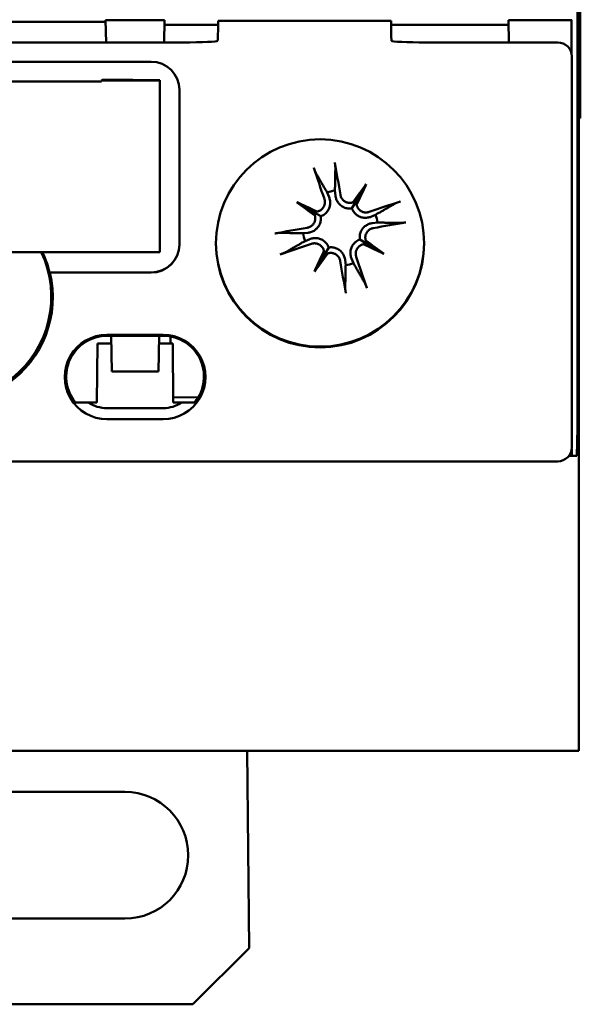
# Model space of a CAD drawing. Header units: millimetres. Extents: x 0 to 187, y 0 to 231.
# Tile 4 of 16: x 167 to 187, y 0 to 35. Entities that reach past the tile are written whole.
import ezdxf

# ---------------------------------------------------------------- set-up
doc = ezdxf.new("R2010")
doc.units = ezdxf.units.MM
doc.layers.add('Arêtes visibles(ISO)', color=7, linetype='Continuous', lineweight=50)

msp = doc.modelspace()

# ---------------------------------------------------------------- linework, layer by layer
at = {"layer": 'Arêtes visibles(ISO)'}
for p, q in [((187.259, 9.009), (187.259, 89.009)), ((187.209, 70.602), (187.209, 27.402)), ((187.309, 36.509), (187.309, 34.709)), ((159.178, 34.94), (170.44, 34.94)), ((170.439, 35.002), (170.453, 34.205)), ((172.532, 35.002), (170.439, 35.002)), ((172.518, 34.205), (172.532, 35.002)), ((172.529, 34.828), (174.433, 34.828)), ((174.433, 34.755), (174.433, 34.974)), ((180.585, 34.974), (174.433, 34.974)), ((180.585, 34.974), (180.585, 34.755)), ((180.585, 34.828), (184.754, 34.828)), ((186.999, 35.002), (184.751, 35.002)), ((184.751, 35.002), (184.765, 34.205)), ((186.987, 35.014), (186.999, 35.002)), ((186.999, 35.002), (187, 33.8)), ((187.309, 31.509), (187.309, 34.709)), ((156.695, 34.205), (172.923, 34.205)), ((182.095, 34.205), (186.509, 34.205)), ((187.009, 19.807), (187.009, 33.705)), ((157.559, 33.517), (172.059, 33.517)), ((170.289, 32.821), (166.929, 32.821)), ((170.311, 32.873), (170.289, 32.851)), ((170.289, 32.851), (172.359, 32.851)), ((170.289, 32.851), (170.289, 32.821)), ((170.311, 32.873), (171.409, 32.873)), ((171.409, 32.865), (171.409, 32.873)), ((172.359, 32.865), (171.409, 32.865)), ((172.359, 32.851), (172.359, 32.865)), ((172.359, 32.851), (172.359, 26.752)), ((173.059, 32.518), (173.059, 27.018)), ((187.309, 31.509), (187.259, 31.509)), ((179.699, 29.16), (179.317, 28.516)), ((178.311, 28.864), (178.38, 28.698)), ((178.607, 28.756), (178.588, 28.934)), ((177.228, 28.53), (177.872, 28.147)), ((179.317, 28.516), (179.192, 28.306)), ((177.872, 28.147), (178.082, 28.023)), ((180.033, 28.077), (179.867, 28.008)), ((179.925, 27.781), (180.104, 27.8)), ((177.632, 27.438), (177.454, 27.419)), ((187.209, 27.402), (187.209, 20.502)), ((177.524, 27.142), (177.69, 27.211)), ((179.686, 27.071), (179.475, 27.196)), ((180.33, 26.689), (179.686, 27.071)), ((172.359, 26.752), (157.259, 26.752)), ((177.858, 26.058), (178.241, 26.703)), ((178.241, 26.703), (178.366, 26.913)), ((178.95, 26.463), (178.97, 26.284)), ((179.246, 26.355), (179.178, 26.521)), ((168.444, 26.022), (172.059, 26.022)), ((168.455, 26.019), (168.444, 26.022)), ((172.059, 26.019), (168.455, 26.019)), ((170.144, 23.502), (170.123, 21.406)), ((170.639, 23.502), (170.144, 23.502)), ((170.485, 23.806), (172.485, 23.806)), ((172.485, 23.771), (170.485, 23.771)), ((170.635, 23.771), (170.657, 22.502)), ((172.314, 22.502), (172.336, 23.771)), ((172.824, 23.502), (172.331, 23.502)), ((172.746, 23.502), (172.744, 23.748)), ((172.824, 23.502), (172.844, 21.406)), ((170.657, 22.502), (172.314, 22.502)), ((169.365, 21.406), (169.823, 21.406)), ((169.823, 21.406), (170.123, 21.406)), ((173.728, 21.583), (172.843, 21.59)), ((172.844, 21.406), (173.147, 21.406)), ((173.147, 21.406), (173.604, 21.406)), ((170.485, 21.199), (172.485, 21.199)), ((172.485, 20.806), (170.485, 20.806)), ((187.209, 20.502), (187.191, 19.502)), ((187.004, 19.737), (187.004, 19.502)), ((143.152, 19.307), (186.465, 19.307)), ((186.465, 19.307), (186.509, 19.307)), ((186.905, 19.502), (187.004, 19.502)), ((187.004, 19.502), (187.191, 19.502)), ((186.759, 9.009), (142.859, 9.009)), ((175.464, 9.009), (175.538, 2)), ((186.759, 9.009), (187.112, 9.009)), ((187.112, 9.009), (187.259, 9.009)), ((166.46, 7.55), (171.125, 7.55)), ((171.125, 3.05), (166.075, 3.05)), ((175.538, 2), (173.538, 0)), ((173.538, 0), (156.079, 0))]:
    msp.add_line(p, q, dxfattribs=at)
at = {"layer": 'Arêtes visibles(ISO)', "flags": 128}
for points in [[(174.394, 34.247), (174.396, 34.247), (174.398, 34.248), (174.4, 34.249), (174.401, 34.25), (174.403, 34.251), (174.404, 34.252), (174.406, 34.254), (174.407, 34.255), (174.409, 34.257), (174.41, 34.259), (174.411, 34.262), (174.412, 34.264), (174.413, 34.267), (174.414, 34.27), (174.415, 34.273), (174.416, 34.276), (174.417, 34.28), (174.418, 34.283), (174.419, 34.287), (174.419, 34.291), (174.42, 34.295), (174.421, 34.3), (174.421, 34.304), (174.421, 34.309)], [(180.596, 34.309), (180.597, 34.304), (180.597, 34.3), (180.598, 34.295), (180.598, 34.291), (180.599, 34.287), (180.6, 34.283), (180.6, 34.28), (180.601, 34.276), (180.602, 34.273), (180.603, 34.27), (180.604, 34.267), (180.605, 34.264), (180.606, 34.262), (180.608, 34.259), (180.609, 34.257), (180.61, 34.255), (180.612, 34.254), (180.613, 34.252), (180.615, 34.251), (180.616, 34.25), (180.618, 34.249), (180.62, 34.248), (180.621, 34.247), (180.623, 34.247)], [(178.581, 29.932), (178.583, 29.923), (178.585, 29.914), (178.586, 29.904), (178.588, 29.894), (178.589, 29.885), (178.591, 29.876), (178.592, 29.866), (178.594, 29.857), (178.595, 29.847), (178.596, 29.837), (178.597, 29.828), (178.598, 29.82), (178.599, 29.811), (178.6, 29.803), (178.601, 29.794), (178.602, 29.786), (178.603, 29.779), (178.603, 29.771), (178.604, 29.765), (178.604, 29.759), (178.604, 29.753), (178.604, 29.747), (178.604, 29.742), (178.604, 29.737)], [(177.912, 29.56), (177.91, 29.564), (177.908, 29.569), (177.905, 29.574), (177.902, 29.58), (177.9, 29.585), (177.897, 29.591), (177.894, 29.598), (177.891, 29.605), (177.888, 29.612), (177.884, 29.62), (177.881, 29.628), (177.878, 29.636), (177.875, 29.644), (177.871, 29.652), (177.868, 29.661), (177.864, 29.671), (177.861, 29.68), (177.858, 29.689), (177.855, 29.698), (177.851, 29.706), (177.848, 29.715), (177.845, 29.725), (177.842, 29.734), (177.839, 29.743)], [(177.912, 29.56), (177.933, 29.524), (177.953, 29.489), (177.973, 29.454), (177.992, 29.421), (178.011, 29.387), (178.03, 29.355), (178.048, 29.323), (178.066, 29.292), (178.084, 29.261), (178.101, 29.231), (178.118, 29.202), (178.134, 29.173), (178.151, 29.145), (178.167, 29.117), (178.182, 29.089), (178.198, 29.062), (178.213, 29.036), (178.228, 29.01), (178.242, 28.985), (178.256, 28.96), (178.271, 28.935), (178.284, 28.911), (178.298, 28.887), (178.311, 28.864)], [(178.588, 28.934), (178.589, 28.961), (178.589, 28.989), (178.59, 29.017), (178.59, 29.045), (178.591, 29.074), (178.591, 29.103), (178.592, 29.133), (178.593, 29.163), (178.593, 29.194), (178.594, 29.226), (178.594, 29.258), (178.595, 29.29), (178.596, 29.324), (178.597, 29.358), (178.597, 29.392), (178.598, 29.428), (178.599, 29.464), (178.599, 29.5), (178.6, 29.538), (178.601, 29.576), (178.602, 29.615), (178.603, 29.655), (178.604, 29.695), (178.604, 29.737)], [(179.192, 28.306), (179.157, 28.301), (179.121, 28.299), (179.085, 28.299), (179.048, 28.303), (179.013, 28.308), (178.978, 28.316), (178.945, 28.327), (178.911, 28.34), (178.878, 28.355), (178.847, 28.373), (178.817, 28.394), (178.789, 28.415), (178.763, 28.438), (178.74, 28.462), (178.719, 28.487), (178.699, 28.513), (178.68, 28.541), (178.664, 28.57), (178.649, 28.601), (178.637, 28.632), (178.626, 28.663), (178.618, 28.694), (178.612, 28.725), (178.607, 28.756)], [(179.225, 28.514), (179.202, 28.508), (179.178, 28.503), (179.154, 28.5), (179.13, 28.498), (179.105, 28.498), (179.08, 28.5), (179.056, 28.504), (179.031, 28.51), (179.008, 28.517), (178.985, 28.526), (178.963, 28.537), (178.942, 28.548), (178.922, 28.561), (178.903, 28.576), (178.885, 28.593), (178.867, 28.61), (178.851, 28.629), (178.837, 28.65), (178.824, 28.671), (178.812, 28.692), (178.803, 28.715), (178.795, 28.737), (178.788, 28.76), (178.783, 28.783)], [(178.212, 28.637), (178.219, 28.615), (178.224, 28.591), (178.228, 28.567), (178.23, 28.543), (178.231, 28.518), (178.229, 28.493), (178.226, 28.469), (178.221, 28.444), (178.214, 28.421), (178.206, 28.398), (178.197, 28.376), (178.186, 28.355), (178.173, 28.335), (178.158, 28.315), (178.142, 28.296), (178.125, 28.278), (178.106, 28.262), (178.086, 28.246), (178.066, 28.233), (178.044, 28.221), (178.023, 28.211), (178, 28.202), (177.978, 28.195), (177.954, 28.19)], [(178.38, 28.698), (178.391, 28.669), (178.4, 28.639), (178.408, 28.607), (178.414, 28.575), (178.418, 28.541), (178.419, 28.508), (178.419, 28.474), (178.416, 28.441), (178.411, 28.408), (178.404, 28.376), (178.395, 28.344), (178.384, 28.312), (178.37, 28.28), (178.353, 28.248), (178.334, 28.217), (178.313, 28.187), (178.289, 28.159), (178.265, 28.134), (178.239, 28.111), (178.21, 28.089), (178.18, 28.068), (178.148, 28.051), (178.115, 28.035), (178.082, 28.023)], [(179.807, 28.176), (179.784, 28.169), (179.761, 28.164), (179.737, 28.16), (179.712, 28.158), (179.687, 28.157), (179.663, 28.159), (179.638, 28.162), (179.614, 28.167), (179.59, 28.174), (179.568, 28.182), (179.546, 28.191), (179.525, 28.203), (179.504, 28.215), (179.484, 28.23), (179.465, 28.246), (179.447, 28.263), (179.431, 28.282), (179.416, 28.302), (179.402, 28.322), (179.39, 28.344), (179.38, 28.366), (179.372, 28.388), (179.365, 28.41), (179.359, 28.434)], [(180.73, 28.476), (180.694, 28.455), (180.658, 28.435), (180.624, 28.415), (180.59, 28.396), (180.557, 28.377), (180.524, 28.358), (180.493, 28.34), (180.461, 28.322), (180.431, 28.304), (180.401, 28.287), (180.371, 28.27), (180.342, 28.254), (180.314, 28.237), (180.286, 28.221), (180.259, 28.206), (180.232, 28.19), (180.206, 28.175), (180.18, 28.161), (180.154, 28.146), (180.129, 28.132), (180.105, 28.118), (180.08, 28.104), (180.057, 28.09), (180.033, 28.077)], [(180.73, 28.476), (180.734, 28.478), (180.738, 28.48), (180.744, 28.483), (180.749, 28.486), (180.755, 28.488), (180.761, 28.491), (180.767, 28.494), (180.774, 28.497), (180.782, 28.5), (180.79, 28.504), (180.797, 28.507), (180.805, 28.51), (180.813, 28.513), (180.822, 28.517), (180.831, 28.52), (180.84, 28.524), (180.849, 28.527), (180.858, 28.53), (180.867, 28.534), (180.876, 28.537), (180.885, 28.54), (180.894, 28.543), (180.903, 28.546), (180.912, 28.549)], [(177.874, 28.055), (177.881, 28.032), (177.885, 28.009), (177.889, 27.985), (177.89, 27.96), (177.89, 27.936), (177.888, 27.911), (177.884, 27.886), (177.878, 27.862), (177.871, 27.838), (177.862, 27.815), (177.852, 27.793), (177.84, 27.773), (177.827, 27.753), (177.812, 27.734), (177.795, 27.715), (177.778, 27.698), (177.759, 27.682), (177.739, 27.667), (177.717, 27.654), (177.696, 27.643), (177.673, 27.633), (177.651, 27.625), (177.628, 27.619), (177.605, 27.614)], [(178.082, 28.023), (178.087, 27.988), (178.089, 27.952), (178.089, 27.915), (178.086, 27.879), (178.08, 27.843), (178.072, 27.809), (178.061, 27.775), (178.048, 27.742), (178.033, 27.709), (178.015, 27.677), (177.995, 27.647), (177.973, 27.619), (177.95, 27.594), (177.926, 27.571), (177.902, 27.549), (177.875, 27.529), (177.847, 27.511), (177.818, 27.494), (177.788, 27.48), (177.757, 27.467), (177.725, 27.457), (177.694, 27.448), (177.663, 27.442), (177.632, 27.438)], [(179.867, 28.008), (179.838, 27.997), (179.808, 27.988), (179.777, 27.98), (179.744, 27.974), (179.711, 27.971), (179.677, 27.969), (179.644, 27.97), (179.61, 27.972), (179.578, 27.977), (179.546, 27.984), (179.514, 27.993), (179.481, 28.004), (179.449, 28.018), (179.417, 28.035), (179.386, 28.054), (179.357, 28.076), (179.329, 28.099), (179.304, 28.123), (179.28, 28.15), (179.258, 28.178), (179.238, 28.209), (179.22, 28.24), (179.205, 28.273), (179.192, 28.306)], [(179.475, 27.196), (179.471, 27.231), (179.468, 27.267), (179.469, 27.303), (179.472, 27.34), (179.478, 27.375), (179.486, 27.41), (179.496, 27.443), (179.509, 27.477), (179.525, 27.51), (179.543, 27.542), (179.563, 27.571), (179.585, 27.599), (179.608, 27.625), (179.631, 27.648), (179.656, 27.669), (179.683, 27.689), (179.711, 27.708), (179.74, 27.724), (179.77, 27.739), (179.801, 27.751), (179.832, 27.762), (179.864, 27.77), (179.895, 27.777), (179.925, 27.781)], [(180.104, 27.8), (180.131, 27.8), (180.158, 27.799), (180.186, 27.799), (180.214, 27.798), (180.243, 27.797), (180.272, 27.797), (180.302, 27.796), (180.333, 27.796), (180.364, 27.795), (180.395, 27.794), (180.427, 27.794), (180.46, 27.793), (180.493, 27.792), (180.527, 27.792), (180.562, 27.791), (180.597, 27.79), (180.633, 27.789), (180.67, 27.789), (180.707, 27.788), (180.745, 27.787), (180.784, 27.786), (180.824, 27.785), (180.865, 27.785), (180.906, 27.784)], [(181.102, 27.807), (181.093, 27.805), (181.083, 27.803), (181.073, 27.802), (181.064, 27.8), (181.054, 27.799), (181.045, 27.797), (181.036, 27.796), (181.026, 27.794), (181.016, 27.793), (181.007, 27.792), (180.998, 27.791), (180.989, 27.79), (180.981, 27.789), (180.972, 27.788), (180.964, 27.787), (180.956, 27.786), (180.948, 27.786), (180.941, 27.785), (180.934, 27.785), (180.928, 27.784), (180.922, 27.784), (180.916, 27.784), (180.911, 27.784), (180.906, 27.784)], [(176.456, 27.412), (176.465, 27.414), (176.475, 27.415), (176.484, 27.417), (176.494, 27.419), (176.503, 27.42), (176.512, 27.421), (176.522, 27.423), (176.532, 27.424), (176.541, 27.426), (176.551, 27.427), (176.56, 27.428), (176.568, 27.429), (176.577, 27.43), (176.585, 27.431), (176.594, 27.432), (176.602, 27.432), (176.61, 27.433), (176.617, 27.434), (176.623, 27.434), (176.63, 27.435), (176.636, 27.435), (176.641, 27.435), (176.647, 27.435), (176.651, 27.435)], [(177.454, 27.419), (177.427, 27.419), (177.399, 27.42), (177.372, 27.42), (177.343, 27.421), (177.314, 27.421), (177.285, 27.422), (177.255, 27.423), (177.225, 27.423), (177.194, 27.424), (177.162, 27.424), (177.13, 27.425), (177.098, 27.426), (177.064, 27.426), (177.03, 27.427), (176.996, 27.428), (176.961, 27.429), (176.925, 27.429), (176.888, 27.43), (176.85, 27.431), (176.812, 27.432), (176.773, 27.432), (176.733, 27.433), (176.693, 27.434), (176.651, 27.435)], [(179.683, 27.164), (179.677, 27.186), (179.672, 27.21), (179.669, 27.234), (179.668, 27.258), (179.668, 27.283), (179.67, 27.308), (179.674, 27.333), (179.679, 27.357), (179.687, 27.381), (179.696, 27.403), (179.706, 27.425), (179.718, 27.446), (179.731, 27.466), (179.746, 27.485), (179.762, 27.503), (179.78, 27.521), (179.799, 27.537), (179.819, 27.551), (179.84, 27.564), (179.862, 27.576), (179.884, 27.586), (179.907, 27.594), (179.929, 27.6), (179.953, 27.605)], [(176.828, 26.743), (176.864, 26.764), (176.899, 26.784), (176.934, 26.804), (176.968, 26.823), (177.001, 26.842), (177.033, 26.861), (177.065, 26.879), (177.096, 26.897), (177.127, 26.914), (177.157, 26.932), (177.186, 26.948), (177.215, 26.965), (177.244, 26.981), (177.271, 26.997), (177.299, 27.013), (177.326, 27.028), (177.352, 27.043), (177.378, 27.058), (177.403, 27.073), (177.428, 27.087), (177.453, 27.101), (177.477, 27.115), (177.501, 27.128), (177.524, 27.142)], [(177.69, 27.211), (177.719, 27.221), (177.75, 27.231), (177.781, 27.238), (177.813, 27.244), (177.847, 27.248), (177.88, 27.25), (177.914, 27.249), (177.947, 27.246), (177.98, 27.242), (178.012, 27.235), (178.044, 27.226), (178.076, 27.214), (178.109, 27.2), (178.141, 27.184), (178.172, 27.165), (178.201, 27.143), (178.229, 27.12), (178.254, 27.096), (178.278, 27.069), (178.3, 27.04), (178.32, 27.01), (178.338, 26.978), (178.353, 26.946), (178.366, 26.913)], [(177.751, 27.043), (177.773, 27.05), (177.797, 27.055), (177.821, 27.059), (177.845, 27.061), (177.87, 27.061), (177.895, 27.06), (177.919, 27.057), (177.944, 27.052), (177.967, 27.045), (177.99, 27.037), (178.012, 27.027), (178.033, 27.016), (178.053, 27.003), (178.073, 26.989), (178.092, 26.973), (178.11, 26.956), (178.127, 26.937), (178.142, 26.917), (178.155, 26.896), (178.167, 26.875), (178.177, 26.853), (178.186, 26.831), (178.193, 26.808), (178.198, 26.785)], [(179.178, 26.521), (179.167, 26.55), (179.157, 26.58), (179.15, 26.612), (179.144, 26.644), (179.14, 26.677), (179.138, 26.711), (179.139, 26.744), (179.142, 26.778), (179.146, 26.811), (179.153, 26.842), (179.162, 26.874), (179.174, 26.907), (179.188, 26.939), (179.204, 26.971), (179.224, 27.002), (179.245, 27.032), (179.268, 27.059), (179.293, 27.085), (179.319, 27.108), (179.348, 27.13), (179.378, 27.15), (179.41, 27.168), (179.442, 27.183), (179.475, 27.196)], [(179.345, 26.581), (179.338, 26.604), (179.333, 26.627), (179.329, 26.651), (179.327, 26.676), (179.327, 26.701), (179.328, 26.725), (179.331, 26.75), (179.336, 26.774), (179.343, 26.798), (179.351, 26.821), (179.361, 26.842), (179.372, 26.863), (179.385, 26.884), (179.399, 26.904), (179.415, 26.923), (179.433, 26.941), (179.451, 26.957), (179.471, 26.972), (179.492, 26.986), (179.513, 26.998), (179.535, 27.008), (179.557, 27.016), (179.58, 27.023), (179.604, 27.029)], [(176.828, 26.743), (176.824, 26.741), (176.819, 26.738), (176.814, 26.736), (176.809, 26.733), (176.803, 26.73), (176.797, 26.728), (176.79, 26.725), (176.783, 26.721), (176.776, 26.718), (176.768, 26.715), (176.76, 26.712), (176.752, 26.708), (176.744, 26.705), (176.736, 26.702), (176.727, 26.698), (176.718, 26.695), (176.708, 26.692), (176.699, 26.688), (176.691, 26.685), (176.682, 26.682), (176.673, 26.679), (176.663, 26.676), (176.654, 26.672), (176.645, 26.669)], [(178.333, 26.705), (178.356, 26.711), (178.379, 26.716), (178.403, 26.719), (178.428, 26.721), (178.452, 26.72), (178.477, 26.718), (178.502, 26.714), (178.526, 26.709), (178.55, 26.701), (178.573, 26.692), (178.595, 26.682), (178.615, 26.67), (178.635, 26.657), (178.654, 26.642), (178.673, 26.626), (178.69, 26.608), (178.706, 26.589), (178.721, 26.569), (178.734, 26.548), (178.745, 26.526), (178.755, 26.504), (178.763, 26.481), (178.769, 26.459), (178.774, 26.436)], [(178.366, 26.913), (178.401, 26.918), (178.436, 26.92), (178.473, 26.919), (178.509, 26.916), (178.545, 26.911), (178.579, 26.903), (178.613, 26.892), (178.646, 26.879), (178.679, 26.863), (178.711, 26.845), (178.741, 26.825), (178.769, 26.803), (178.794, 26.78), (178.818, 26.757), (178.839, 26.732), (178.859, 26.706), (178.877, 26.678), (178.894, 26.648), (178.908, 26.618), (178.921, 26.587), (178.931, 26.556), (178.94, 26.525), (178.946, 26.494), (178.95, 26.463)], [(178.97, 26.284), (178.969, 26.257), (178.968, 26.23), (178.968, 26.202), (178.967, 26.174), (178.967, 26.145), (178.966, 26.116), (178.966, 26.086), (178.965, 26.055), (178.964, 26.025), (178.964, 25.993), (178.963, 25.961), (178.962, 25.928), (178.962, 25.895), (178.961, 25.861), (178.96, 25.826), (178.96, 25.791), (178.959, 25.755), (178.958, 25.718), (178.957, 25.681), (178.957, 25.643), (178.956, 25.604), (178.955, 25.564), (178.954, 25.523), (178.953, 25.482)], [(179.645, 25.658), (179.624, 25.694), (179.604, 25.73), (179.584, 25.764), (179.565, 25.798), (179.546, 25.831), (179.527, 25.864), (179.509, 25.896), (179.491, 25.927), (179.474, 25.957), (179.457, 25.987), (179.44, 26.017), (179.423, 26.046), (179.407, 26.074), (179.391, 26.102), (179.375, 26.129), (179.36, 26.156), (179.345, 26.183), (179.33, 26.209), (179.315, 26.234), (179.301, 26.259), (179.287, 26.284), (179.273, 26.308), (179.26, 26.331), (179.246, 26.355)], [(179.645, 25.658), (179.647, 25.654), (179.65, 25.65), (179.652, 25.645), (179.655, 25.639), (179.658, 25.633), (179.661, 25.628), (179.664, 25.621), (179.667, 25.614), (179.67, 25.606), (179.673, 25.599), (179.676, 25.591), (179.68, 25.583), (179.683, 25.575), (179.686, 25.566), (179.69, 25.557), (179.693, 25.548), (179.697, 25.539), (179.7, 25.53), (179.703, 25.521), (179.706, 25.512), (179.709, 25.503), (179.713, 25.494), (179.716, 25.485), (179.719, 25.476)], [(178.976, 25.286), (178.974, 25.296), (178.973, 25.305), (178.971, 25.315), (178.97, 25.324), (178.968, 25.334), (178.967, 25.343), (178.965, 25.352), (178.964, 25.362), (178.963, 25.372), (178.961, 25.381), (178.96, 25.39), (178.959, 25.399), (178.958, 25.407), (178.957, 25.416), (178.956, 25.424), (178.956, 25.432), (178.955, 25.44), (178.954, 25.447), (178.954, 25.454), (178.954, 25.46), (178.953, 25.466), (178.953, 25.472), (178.953, 25.477), (178.953, 25.482)]]:
    msp.add_lwpolyline(points, dxfattribs=at)
at = {"layer": 'Arêtes visibles(ISO)'}
for centre, radius, start, end in [((178.779, 27.609), 1.339, 98.1924, 110.4383), ((178.779, 27.609), 1.339, 8.1924, 20.4383), ((178.779, 27.609), 1.339, 188.1924, 200.4383), ((178.779, 27.609), 1.339, 278.1924, 290.4383), ((171.125, 5.3), 2.25, 270, 90)]:
    msp.add_arc(centre, radius, start, end, dxfattribs=at)
for centre, major_axis, ratio, start_param, end_param in [((174.411, 34.746), (0, -0.5), 0.043654, 0.505805, 1.588283), ((180.606, 34.746), (0, 0.5), 0.043654, 1.55331, 2.635787), ((172.923, 34.257), (1.5, 0), 0.034905, 4.712389, 6.087761), ((182.095, 34.257), (1.5, 0), 0.034905, 3.337017, 4.712389), ((186.509, 33.705), (0.425, 0.263), 0.99966, 5.729794, 7.300285), ((172.059, 32.518), (1, 0), 0.999848, 0, 1.570796), ((178.282, 27.532), (-1.228, 7.889), 0.087156, 4.858078, 5.007991), ((179.252, 27.78), (2.702, -7.513), 0.087156, 4.416787, 4.5667), ((179.782, 26.92), (4.476, 6.514), 0.173648, 1.341111, 1.444187), ((177.694, 28.159), (-3.573, -7.05), 0.173648, 1.697406, 1.800481), ((178.229, 26.524), (7.05, -3.573), 0.173648, 1.697406, 1.800481), ((179.468, 28.612), (-6.514, 4.476), 0.173648, 1.341111, 1.444187), ((179.231, 28.759), (-0.224, 0.154), 0.868224, 2.08502, 2.445156), ((179.571, 28.557), (-0.242, 0.123), 0.868224, 0.696437, 1.056572), ((178.949, 27.136), (-7.513, -2.702), 0.087156, 4.416787, 4.5667), ((177.831, 28.402), (-0.123, -0.242), 0.868224, 0.696437, 1.056572), ((177.629, 28.061), (-0.154, -0.224), 0.868224, 2.08502, 2.445156), ((178.701, 28.107), (7.889, 1.228), 0.087156, 4.858078, 5.007991), ((178.856, 27.112), (-7.889, -1.228), 0.087156, 4.858078, 5.007991), ((172.059, 27.022), (1, 0), 0.999848, 4.712389, 6.283185), ((172.059, 27.018), (1, 0), 0.999848, 4.712389, 6.283185), ((178.059, 27.09), (-3.7, 0), 0.999848, 0.004128, 3.137465), ((178.608, 28.083), (7.513, 2.702), 0.087156, 4.416787, 4.5667), ((179.726, 26.817), (0.123, 0.242), 0.868224, 0.696437, 1.056572), ((179.329, 28.695), (-7.05, 3.573), 0.173648, 1.697406, 1.800481), ((179.928, 27.157), (0.154, 0.224), 0.868224, 2.08502, 2.445156), ((178.09, 26.607), (6.514, -4.476), 0.173648, 1.341111, 1.444187), ((164.809, 25.161), (-3.698, 0), 0.999848, 5.838186, 9.869777), ((164.809, 25.147), (3.74, 0), 0.999848, 0.236298, 0.44379), ((179.864, 27.059), (3.573, 7.05), 0.173648, 1.697406, 1.800481), ((177.776, 28.298), (-4.476, -6.514), 0.173648, 1.341111, 1.444187), ((177.986, 26.662), (0.242, -0.123), 0.868224, 0.696437, 1.056572), ((178.327, 26.46), (0.224, -0.154), 0.868224, 2.08502, 2.445156), ((179.276, 27.687), (1.228, -7.889), 0.087156, 4.858078, 5.007991), ((178.305, 27.439), (-2.702, 7.513), 0.087156, 4.416787, 4.5667), ((164.809, 25.143), (3.75, 0), 0.999848, 2.905968, 6.51881), ((170.485, 22.324), (-1.448, 0), 0.999848, 4.712389, 6.969466), ((170.485, 22.306), (-1.5, 0), 0.999848, 4.712389, 7.853982), ((172.485, 22.306), (1.5, 0), 0.999848, 4.712389, 7.853982), ((172.485, 22.324), (1.448, 0), 0.999848, 5.596904, 7.853982), ((170.485, 22.381), (0, 1.182), 0.98972, 2.539926, 3.141593), ((172.485, 22.381), (0, -1.182), 0.98972, 0, 0.601666), ((186.509, 19.807), (0.425, -0.263), 0.99966, 5.266085, 6.836577)]:
    msp.add_ellipse(centre, major_axis=major_axis, ratio=ratio, start_param=start_param, end_param=end_param, dxfattribs=at)
msp.add_ellipse((178.059, 27.06), major_axis=(-3.7, 0), ratio=0.999848, dxfattribs=at)

doc.saveas('drawing.dxf')
